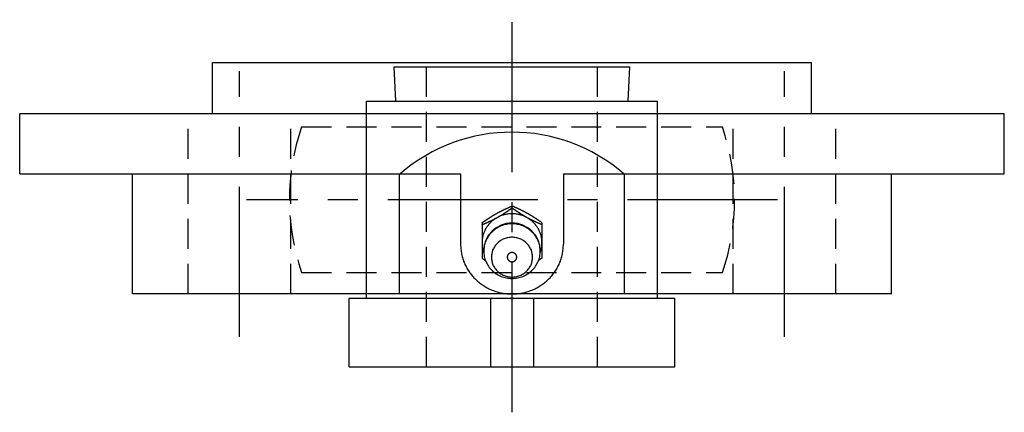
# Model space of a CAD drawing. Extents: x -62 to 128, y -62 to 128.
# Tile 6 of 7: x -58 to 58, y 82 to 128. Entities that reach past the tile are written whole.
import ezdxf

# ---------------------------------------------------------------- set-up
doc = ezdxf.new("R2010")
doc.units = 0
doc.header["$LTSCALE"] = 14
doc.linetypes.add('CENTER', pattern=[2, 1.25, -0.25, 0.25, -0.25])
doc.linetypes.add('HIDDEN', pattern=[0.375, 0.25, -0.125])
doc.layers.get('0').update_dxf_attribs({"linetype": 'CONTINUOUS'})
doc.layers.add('CENTER', color=1, linetype='CENTER')
doc.layers.add('HIDDEN', color=3, linetype='HIDDEN')

msp = doc.modelspace()

# ---------------------------------------------------------------- linework, layer by layer
for p, q in [((-35, 123.3), (35, 123.3)), ((-35, 117.3), (-35, 123.3)), ((35, 117.3), (35, 123.3)), ((-13.75, 122.8), (13.75, 122.8)), ((-13.58, 118.8), (-13.75, 122.8)), ((13.58, 118.8), (13.75, 122.8)), ((-17, 118.8), (17, 118.8)), ((-17, 95.8), (-17, 118.8)), ((17, 95.8), (17, 118.8)), ((57.5, 117.3), (-57.5, 117.3)), ((-57.5, 110.3), (-57.5, 117.3)), ((57.5, 110.3), (57.5, 117.3)), ((-57.5, 110.3), (-6, 110.3)), ((-44.31, 96.3), (-44.31, 110.3)), ((-13.14, 96.3), (-13.14, 110.3)), ((-6, 110.3), (-6, 102.1)), ((6, 110.3), (6, 102.1)), ((6, 110.3), (57.5, 110.3)), ((13.14, 96.3), (13.14, 110.3)), ((44.32, 96.3), (44.32, 110.3)), ((-3.5, 104.61), (-3.5, 100.47)), ((3.5, 104.61), (3.5, 100.47)), ((-3.5, 100.47), (-3.09, 100.19)), ((3.5, 100.47), (3.09, 100.19)), ((44.32, 96.3), (-44.31, 96.3)), ((-19, 87.8), (-19, 95.8)), ((-19, 95.8), (19, 95.8)), ((-2.5, 95.8), (-2.5, 87.8)), ((2.5, 95.8), (2.5, 87.8)), ((19, 87.8), (19, 95.8)), ((-19, 87.8), (19, 87.8))]:
    msp.add_line(p, q)
at = {"linetype": 'CONTINUOUS'}
msp.add_line((0, 106.33), (0, 106.56), dxfattribs=at)
for points in [[(-3.5, 104.61, 0), (-3.48, 104.63, 0), (-3.46, 104.64, 0), (-3.44, 104.66, 0), (-3.42, 104.67, 0), (-3.4, 104.68, 0), (-3.37, 104.7, 0), (-3.35, 104.71, 0), (-3.33, 104.73, 0), (-3.31, 104.74, 0), (-3.29, 104.75, 0), (-3.27, 104.77, 0), (-3.25, 104.78, 0), (-3.23, 104.8, 0), (-3.21, 104.81, 0), (-3.19, 104.83, 0), (-3.17, 104.84, 0), (-3.14, 104.85, 0), (-3.12, 104.87, 0), (-3.1, 104.88, 0), (-3.08, 104.9, 0), (-3.06, 104.91, 0), (-3.04, 104.92, 0), (-3.02, 104.94, 0), (-3, 104.95, 0), (-2.98, 104.97, 0), (-2.96, 104.98, 0), (-2.93, 105, 0), (-2.91, 105.01, 0), (-2.89, 105.02, 0), (-2.87, 105.04, 0), (-2.85, 105.05, 0), (-2.83, 105.07, 0), (-2.81, 105.08, 0), (-2.79, 105.09, 0), (-2.77, 105.11, 0), (-2.75, 105.12, 0), (-2.72, 105.14, 0), (-2.7, 105.15, 0), (-2.68, 105.16, 0), (-2.66, 105.18, 0), (-2.64, 105.19, 0), (-2.62, 105.2, 0), (-2.6, 105.22, 0), (-2.58, 105.23, 0), (-2.55, 105.25, 0), (-2.53, 105.26, 0), (-2.51, 105.27, 0), (-2.49, 105.29, 0), (-2.47, 105.3, 0), (-2.45, 105.31, 0), (-2.43, 105.33, 0), (-2.41, 105.34, 0), (-2.38, 105.35, 0), (-2.36, 105.37, 0), (-2.34, 105.38, 0), (-2.32, 105.39, 0), (-2.3, 105.41, 0), (-2.28, 105.42, 0), (-2.26, 105.43, 0), (-2.23, 105.45, 0), (-2.21, 105.46, 0), (-2.19, 105.47, 0), (-2.17, 105.48, 0), (-2.15, 105.5, 0), (-2.13, 105.51, 0), (-2.1, 105.52, 0), (-2.08, 105.54, 0), (-2.06, 105.55, 0), (-2.04, 105.56, 0), (-2.02, 105.58, 0), (-2, 105.59, 0), (-1.97, 105.6, 0), (-1.95, 105.61, 0), (-1.93, 105.63, 0), (-1.91, 105.64, 0), (-1.89, 105.65, 0), (-1.86, 105.66, 0), (-1.84, 105.68, 0), (-1.82, 105.69, 0), (-1.8, 105.7, 0), (-1.78, 105.71, 0), (-1.75, 105.72, 0), (-1.73, 105.74, 0), (-1.71, 105.75, 0), (-1.69, 105.76, 0), (-1.67, 105.77, 0), (-1.64, 105.78, 0), (-1.62, 105.8, 0), (-1.6, 105.81, 0), (-1.58, 105.82, 0), (-1.55, 105.83, 0), (-1.53, 105.84, 0), (-1.51, 105.86, 0), (-1.49, 105.87, 0), (-1.47, 105.88, 0), (-1.44, 105.89, 0), (-1.42, 105.9, 0), (-1.4, 105.91, 0), (-1.38, 105.92, 0), (-1.35, 105.94, 0), (-1.33, 105.95, 0), (-1.31, 105.96, 0), (-1.29, 105.97, 0), (-1.26, 105.98, 0), (-1.24, 105.99, 0), (-1.22, 106, 0), (-1.19, 106.02, 0), (-1.17, 106.03, 0), (-1.15, 106.04, 0), (-1.13, 106.05, 0), (-1.1, 106.06, 0), (-1.08, 106.07, 0), (-1.06, 106.08, 0), (-1.04, 106.09, 0), (-1.01, 106.1, 0), (-0.99, 106.11, 0), (-0.97, 106.12, 0), (-0.94, 106.14, 0), (-0.92, 106.15, 0), (-0.9, 106.16, 0), (-0.88, 106.17, 0), (-0.85, 106.18, 0), (-0.83, 106.19, 0), (-0.81, 106.2, 0), (-0.78, 106.21, 0), (-0.76, 106.22, 0), (-0.74, 106.23, 0), (-0.72, 106.24, 0), (-0.69, 106.25, 0), (-0.67, 106.26, 0), (-0.65, 106.27, 0), (-0.62, 106.28, 0), (-0.6, 106.3, 0), (-0.58, 106.31, 0), (-0.55, 106.32, 0), (-0.53, 106.33, 0), (-0.51, 106.34, 0), (-0.49, 106.35, 0), (-0.46, 106.36, 0), (-0.44, 106.37, 0), (-0.42, 106.38, 0), (-0.39, 106.39, 0), (-0.37, 106.4, 0), (-0.35, 106.41, 0), (-0.32, 106.42, 0), (-0.3, 106.43, 0), (-0.28, 106.44, 0), (-0.25, 106.45, 0), (-0.23, 106.46, 0), (-0.21, 106.47, 0), (-0.19, 106.48, 0), (-0.16, 106.49, 0), (-0.14, 106.5, 0), (-0.12, 106.51, 0), (-0.09, 106.52, 0), (-0.07, 106.53, 0), (-0.05, 106.54, 0), (-0.02, 106.55, 0), (0, 106.56, 0)], [(-3.5, 104.37, 0), (-3.48, 104.39, 0), (-3.45, 104.39, 0), (-3.43, 104.41, 0), (-3.41, 104.42, 0), (-3.38, 104.43, 0), (-3.36, 104.44, 0), (-3.34, 104.45, 0), (-3.31, 104.46, 0), (-3.29, 104.47, 0), (-3.27, 104.48, 0), (-3.25, 104.49, 0), (-3.22, 104.5, 0), (-3.2, 104.51, 0), (-3.18, 104.52, 0), (-3.15, 104.53, 0), (-3.13, 104.54, 0), (-3.11, 104.55, 0), (-3.08, 104.56, 0), (-3.06, 104.57, 0), (-3.04, 104.58, 0), (-3.01, 104.59, 0), (-2.99, 104.6, 0), (-2.97, 104.61, 0), (-2.95, 104.62, 0), (-2.92, 104.63, 0), (-2.9, 104.64, 0), (-2.88, 104.65, 0), (-2.85, 104.66, 0), (-2.83, 104.67, 0), (-2.81, 104.69, 0), (-2.78, 104.69, 0), (-2.76, 104.71, 0), (-2.74, 104.72, 0), (-2.72, 104.73, 0), (-2.69, 104.74, 0), (-2.67, 104.75, 0), (-2.65, 104.76, 0), (-2.62, 104.77, 0), (-2.6, 104.78, 0), (-2.58, 104.79, 0), (-2.56, 104.8, 0), (-2.53, 104.81, 0), (-2.51, 104.82, 0), (-2.49, 104.83, 0), (-2.46, 104.84, 0), (-2.44, 104.86, 0), (-2.42, 104.87, 0), (-2.4, 104.88, 0), (-2.37, 104.89, 0), (-2.35, 104.9, 0), (-2.33, 104.91, 0), (-2.3, 104.92, 0), (-2.28, 104.93, 0), (-2.26, 104.94, 0), (-2.24, 104.96, 0), (-2.21, 104.97, 0), (-2.19, 104.98, 0), (-2.17, 104.99, 0), (-2.15, 105, 0), (-2.12, 105.01, 0), (-2.1, 105.02, 0), (-2.08, 105.03, 0), (-2.06, 105.05, 0), (-2.03, 105.06, 0), (-2.01, 105.07, 0), (-1.99, 105.08, 0), (-1.97, 105.09, 0), (-1.95, 105.11, 0), (-1.92, 105.12, 0), (-1.9, 105.13, 0), (-1.88, 105.14, 0), (-1.86, 105.15, 0), (-1.83, 105.16, 0), (-1.81, 105.18, 0), (-1.79, 105.19, 0), (-1.77, 105.2, 0), (-1.75, 105.21, 0), (-1.72, 105.22, 0), (-1.7, 105.24, 0), (-1.68, 105.25, 0), (-1.66, 105.26, 0), (-1.64, 105.27, 0), (-1.61, 105.29, 0), (-1.59, 105.3, 0), (-1.57, 105.31, 0), (-1.55, 105.32, 0), (-1.53, 105.34, 0), (-1.5, 105.35, 0), (-1.48, 105.36, 0), (-1.46, 105.37, 0), (-1.44, 105.39, 0), (-1.42, 105.4, 0), (-1.4, 105.41, 0), (-1.37, 105.43, 0), (-1.35, 105.44, 0), (-1.33, 105.45, 0), (-1.31, 105.47, 0), (-1.29, 105.48, 0), (-1.27, 105.49, 0), (-1.24, 105.5, 0), (-1.22, 105.52, 0), (-1.2, 105.53, 0), (-1.18, 105.54, 0), (-1.16, 105.56, 0), (-1.14, 105.57, 0), (-1.12, 105.58, 0), (-1.09, 105.6, 0), (-1.07, 105.61, 0), (-1.05, 105.62, 0), (-1.03, 105.64, 0), (-1.01, 105.65, 0), (-0.99, 105.67, 0), (-0.97, 105.68, 0), (-0.95, 105.69, 0), (-0.92, 105.71, 0), (-0.9, 105.72, 0), (-0.88, 105.73, 0), (-0.86, 105.75, 0), (-0.84, 105.76, 0), (-0.82, 105.78, 0), (-0.8, 105.79, 0), (-0.78, 105.8, 0), (-0.75, 105.82, 0), (-0.73, 105.83, 0), (-0.71, 105.84, 0), (-0.69, 105.86, 0), (-0.67, 105.87, 0), (-0.65, 105.89, 0), (-0.63, 105.9, 0), (-0.61, 105.91, 0), (-0.59, 105.93, 0), (-0.56, 105.94, 0), (-0.54, 105.96, 0), (-0.52, 105.97, 0), (-0.5, 105.98, 0), (-0.48, 106, 0), (-0.46, 106.01, 0), (-0.44, 106.03, 0), (-0.42, 106.04, 0), (-0.4, 106.06, 0), (-0.38, 106.07, 0), (-0.36, 106.08, 0), (-0.33, 106.1, 0), (-0.31, 106.11, 0), (-0.29, 106.13, 0), (-0.27, 106.14, 0), (-0.25, 106.16, 0), (-0.23, 106.17, 0), (-0.21, 106.18, 0), (-0.19, 106.2, 0), (-0.17, 106.21, 0), (-0.15, 106.23, 0), (-0.13, 106.24, 0), (-0.1, 106.25, 0), (-0.08, 106.27, 0), (-0.06, 106.28, 0), (-0.04, 106.3, 0), (-0.02, 106.31, 0), (0, 106.33, 0)], [(3.5, 104.61, 0), (3.48, 104.63, 0), (3.46, 104.64, 0), (3.44, 104.66, 0), (3.42, 104.67, 0), (3.4, 104.68, 0), (3.37, 104.7, 0), (3.35, 104.71, 0), (3.33, 104.73, 0), (3.31, 104.74, 0), (3.29, 104.75, 0), (3.27, 104.77, 0), (3.25, 104.78, 0), (3.23, 104.8, 0), (3.21, 104.81, 0), (3.19, 104.83, 0), (3.17, 104.84, 0), (3.14, 104.85, 0), (3.12, 104.87, 0), (3.1, 104.88, 0), (3.08, 104.9, 0), (3.06, 104.91, 0), (3.04, 104.92, 0), (3.02, 104.94, 0), (3, 104.95, 0), (2.98, 104.97, 0), (2.96, 104.98, 0), (2.93, 105, 0), (2.91, 105.01, 0), (2.89, 105.02, 0), (2.87, 105.04, 0), (2.85, 105.05, 0), (2.83, 105.07, 0), (2.81, 105.08, 0), (2.79, 105.09, 0), (2.77, 105.11, 0), (2.75, 105.12, 0), (2.72, 105.14, 0), (2.7, 105.15, 0), (2.68, 105.16, 0), (2.66, 105.18, 0), (2.64, 105.19, 0), (2.62, 105.2, 0), (2.6, 105.22, 0), (2.58, 105.23, 0), (2.55, 105.25, 0), (2.53, 105.26, 0), (2.51, 105.27, 0), (2.49, 105.29, 0), (2.47, 105.3, 0), (2.45, 105.31, 0), (2.43, 105.33, 0), (2.41, 105.34, 0), (2.38, 105.35, 0), (2.36, 105.37, 0), (2.34, 105.38, 0), (2.32, 105.39, 0), (2.3, 105.41, 0), (2.28, 105.42, 0), (2.26, 105.43, 0), (2.23, 105.45, 0), (2.21, 105.46, 0), (2.19, 105.47, 0), (2.17, 105.48, 0), (2.15, 105.5, 0), (2.13, 105.51, 0), (2.1, 105.52, 0), (2.08, 105.54, 0), (2.06, 105.55, 0), (2.04, 105.56, 0), (2.02, 105.58, 0), (2, 105.59, 0), (1.97, 105.6, 0), (1.95, 105.61, 0), (1.93, 105.63, 0), (1.91, 105.64, 0), (1.89, 105.65, 0), (1.86, 105.66, 0), (1.84, 105.68, 0), (1.82, 105.69, 0), (1.8, 105.7, 0), (1.78, 105.71, 0), (1.75, 105.72, 0), (1.73, 105.74, 0), (1.71, 105.75, 0), (1.69, 105.76, 0), (1.67, 105.77, 0), (1.64, 105.78, 0), (1.62, 105.8, 0), (1.6, 105.81, 0), (1.58, 105.82, 0), (1.55, 105.83, 0), (1.53, 105.84, 0), (1.51, 105.86, 0), (1.49, 105.87, 0), (1.47, 105.88, 0), (1.44, 105.89, 0), (1.42, 105.9, 0), (1.4, 105.91, 0), (1.38, 105.92, 0), (1.35, 105.94, 0), (1.33, 105.95, 0), (1.31, 105.96, 0), (1.29, 105.97, 0), (1.26, 105.98, 0), (1.24, 105.99, 0), (1.22, 106, 0), (1.19, 106.02, 0), (1.17, 106.03, 0), (1.15, 106.04, 0), (1.13, 106.05, 0), (1.1, 106.06, 0), (1.08, 106.07, 0), (1.06, 106.08, 0), (1.04, 106.09, 0), (1.01, 106.1, 0), (0.99, 106.11, 0), (0.97, 106.12, 0), (0.94, 106.14, 0), (0.92, 106.15, 0), (0.9, 106.16, 0), (0.88, 106.17, 0), (0.85, 106.18, 0), (0.83, 106.19, 0), (0.81, 106.2, 0), (0.78, 106.21, 0), (0.76, 106.22, 0), (0.74, 106.23, 0), (0.72, 106.24, 0), (0.69, 106.25, 0), (0.67, 106.26, 0), (0.65, 106.27, 0), (0.62, 106.28, 0), (0.6, 106.3, 0), (0.58, 106.31, 0), (0.55, 106.32, 0), (0.53, 106.33, 0), (0.51, 106.34, 0), (0.49, 106.35, 0), (0.46, 106.36, 0), (0.44, 106.37, 0), (0.42, 106.38, 0), (0.39, 106.39, 0), (0.37, 106.4, 0), (0.35, 106.41, 0), (0.32, 106.42, 0), (0.3, 106.43, 0), (0.28, 106.44, 0), (0.25, 106.45, 0), (0.23, 106.46, 0), (0.21, 106.47, 0), (0.19, 106.48, 0), (0.16, 106.49, 0), (0.14, 106.5, 0), (0.12, 106.51, 0), (0.09, 106.52, 0), (0.07, 106.53, 0), (0.05, 106.54, 0), (0.02, 106.55, 0), (0, 106.56, 0)], [(3.5, 104.37, 0), (3.48, 104.39, 0), (3.45, 104.39, 0), (3.43, 104.41, 0), (3.41, 104.42, 0), (3.38, 104.43, 0), (3.36, 104.44, 0), (3.34, 104.45, 0), (3.31, 104.46, 0), (3.29, 104.47, 0), (3.27, 104.48, 0), (3.25, 104.49, 0), (3.22, 104.5, 0), (3.2, 104.51, 0), (3.18, 104.52, 0), (3.15, 104.53, 0), (3.13, 104.54, 0), (3.11, 104.55, 0), (3.08, 104.56, 0), (3.06, 104.57, 0), (3.04, 104.58, 0), (3.01, 104.59, 0), (2.99, 104.6, 0), (2.97, 104.61, 0), (2.95, 104.62, 0), (2.92, 104.63, 0), (2.9, 104.64, 0), (2.88, 104.65, 0), (2.85, 104.66, 0), (2.83, 104.67, 0), (2.81, 104.69, 0), (2.78, 104.69, 0), (2.76, 104.71, 0), (2.74, 104.72, 0), (2.72, 104.73, 0), (2.69, 104.74, 0), (2.67, 104.75, 0), (2.65, 104.76, 0), (2.62, 104.77, 0), (2.6, 104.78, 0), (2.58, 104.79, 0), (2.56, 104.8, 0), (2.53, 104.81, 0), (2.51, 104.82, 0), (2.49, 104.83, 0), (2.46, 104.84, 0), (2.44, 104.86, 0), (2.42, 104.87, 0), (2.4, 104.88, 0), (2.37, 104.89, 0), (2.35, 104.9, 0), (2.33, 104.91, 0), (2.3, 104.92, 0), (2.28, 104.93, 0), (2.26, 104.94, 0), (2.24, 104.96, 0), (2.21, 104.97, 0), (2.19, 104.98, 0), (2.17, 104.99, 0), (2.15, 105, 0), (2.12, 105.01, 0), (2.1, 105.02, 0), (2.08, 105.03, 0), (2.06, 105.05, 0), (2.03, 105.06, 0), (2.01, 105.07, 0), (1.99, 105.08, 0), (1.97, 105.09, 0), (1.95, 105.11, 0), (1.92, 105.12, 0), (1.9, 105.13, 0), (1.88, 105.14, 0), (1.86, 105.15, 0), (1.83, 105.16, 0), (1.81, 105.18, 0), (1.79, 105.19, 0), (1.77, 105.2, 0), (1.75, 105.21, 0), (1.72, 105.22, 0), (1.7, 105.24, 0), (1.68, 105.25, 0), (1.66, 105.26, 0), (1.64, 105.27, 0), (1.61, 105.29, 0), (1.59, 105.3, 0), (1.57, 105.31, 0), (1.55, 105.32, 0), (1.53, 105.34, 0), (1.5, 105.35, 0), (1.48, 105.36, 0), (1.46, 105.37, 0), (1.44, 105.39, 0), (1.42, 105.4, 0), (1.4, 105.41, 0), (1.37, 105.43, 0), (1.35, 105.44, 0), (1.33, 105.45, 0), (1.31, 105.47, 0), (1.29, 105.48, 0), (1.27, 105.49, 0), (1.24, 105.5, 0), (1.22, 105.52, 0), (1.2, 105.53, 0), (1.18, 105.54, 0), (1.16, 105.56, 0), (1.14, 105.57, 0), (1.12, 105.58, 0), (1.09, 105.6, 0), (1.07, 105.61, 0), (1.05, 105.62, 0), (1.03, 105.64, 0), (1.01, 105.65, 0), (0.99, 105.67, 0), (0.97, 105.68, 0), (0.95, 105.69, 0), (0.92, 105.71, 0), (0.9, 105.72, 0), (0.88, 105.73, 0), (0.86, 105.75, 0), (0.84, 105.76, 0), (0.82, 105.78, 0), (0.8, 105.79, 0), (0.78, 105.8, 0), (0.75, 105.82, 0), (0.73, 105.83, 0), (0.71, 105.84, 0), (0.69, 105.86, 0), (0.67, 105.87, 0), (0.65, 105.89, 0), (0.63, 105.9, 0), (0.61, 105.91, 0), (0.59, 105.93, 0), (0.56, 105.94, 0), (0.54, 105.96, 0), (0.52, 105.97, 0), (0.5, 105.98, 0), (0.48, 106, 0), (0.46, 106.01, 0), (0.44, 106.03, 0), (0.42, 106.04, 0), (0.4, 106.06, 0), (0.38, 106.07, 0), (0.36, 106.08, 0), (0.33, 106.1, 0), (0.31, 106.11, 0), (0.29, 106.13, 0), (0.27, 106.14, 0), (0.25, 106.16, 0), (0.23, 106.17, 0), (0.21, 106.18, 0), (0.19, 106.2, 0), (0.17, 106.21, 0), (0.15, 106.23, 0), (0.13, 106.24, 0), (0.1, 106.25, 0), (0.08, 106.27, 0), (0.06, 106.28, 0), (0.04, 106.3, 0), (0.02, 106.31, 0), (0, 106.33, 0)], [(-6, 102.1, 0), (-6, 101.95, 0), (-5.99, 101.81, 0), (-5.98, 101.67, 0), (-5.97, 101.53, 0), (-5.95, 101.39, 0), (-5.94, 101.25, 0), (-5.91, 101.11, 0), (-5.88, 100.97, 0), (-5.85, 100.83, 0), (-5.82, 100.69, 0), (-5.78, 100.55, 0), (-5.74, 100.41, 0), (-5.7, 100.28, 0), (-5.65, 100.14, 0), (-5.6, 100.01, 0), (-5.54, 99.88, 0), (-5.49, 99.75, 0), (-5.42, 99.62, 0), (-5.36, 99.49, 0), (-5.29, 99.36, 0), (-5.22, 99.24, 0), (-5.15, 99.12, 0), (-5.07, 98.99, 0), (-4.99, 98.88, 0), (-4.91, 98.76, 0), (-4.82, 98.64, 0), (-4.73, 98.53, 0), (-4.64, 98.42, 0), (-4.54, 98.31, 0), (-4.45, 98.2, 0), (-4.35, 98.1, 0), (-4.24, 98, 0), (-4.14, 97.9, 0), (-4.03, 97.8, 0), (-3.92, 97.71, 0), (-3.81, 97.62, 0), (-3.69, 97.53, 0), (-3.57, 97.44, 0), (-3.45, 97.36, 0), (-3.33, 97.28, 0), (-3.21, 97.2, 0), (-3.08, 97.12, 0), (-2.96, 97.05, 0), (-2.83, 96.98, 0), (-2.7, 96.92, 0), (-2.57, 96.86, 0), (-2.43, 96.8, 0), (-2.3, 96.74, 0), (-2.16, 96.69, 0), (-2.02, 96.64, 0), (-1.88, 96.59, 0), (-1.74, 96.55, 0), (-1.6, 96.51, 0), (-1.46, 96.47, 0), (-1.31, 96.44, 0), (-1.17, 96.41, 0), (-1.03, 96.39, 0), (-0.88, 96.36, 0), (-0.73, 96.34, 0), (-0.59, 96.33, 0), (-0.44, 96.32, 0), (-0.29, 96.31, 0), (-0.15, 96.3, 0), (0, 96.3, 0), (0.15, 96.3, 0), (0.29, 96.31, 0), (0.44, 96.32, 0), (0.59, 96.33, 0), (0.73, 96.34, 0), (0.88, 96.36, 0), (1.03, 96.39, 0), (1.17, 96.41, 0), (1.31, 96.44, 0), (1.46, 96.47, 0), (1.6, 96.51, 0), (1.74, 96.55, 0), (1.88, 96.59, 0), (2.02, 96.64, 0), (2.16, 96.69, 0), (2.3, 96.74, 0), (2.43, 96.8, 0), (2.57, 96.86, 0), (2.7, 96.92, 0), (2.83, 96.98, 0), (2.96, 97.05, 0), (3.08, 97.12, 0), (3.21, 97.2, 0), (3.33, 97.28, 0), (3.45, 97.36, 0), (3.57, 97.44, 0), (3.69, 97.53, 0), (3.81, 97.62, 0), (3.92, 97.71, 0), (4.03, 97.8, 0), (4.14, 97.9, 0), (4.24, 98, 0), (4.35, 98.1, 0), (4.45, 98.2, 0), (4.54, 98.31, 0), (4.64, 98.42, 0), (4.73, 98.53, 0), (4.82, 98.64, 0), (4.91, 98.76, 0), (4.99, 98.88, 0), (5.07, 98.99, 0), (5.15, 99.12, 0), (5.22, 99.24, 0), (5.29, 99.36, 0), (5.36, 99.49, 0), (5.42, 99.62, 0), (5.49, 99.75, 0), (5.54, 99.88, 0), (5.6, 100.01, 0), (5.65, 100.14, 0), (5.7, 100.28, 0), (5.74, 100.41, 0), (5.78, 100.55, 0), (5.82, 100.69, 0), (5.85, 100.83, 0), (5.88, 100.97, 0), (5.91, 101.11, 0), (5.94, 101.25, 0), (5.95, 101.39, 0), (5.97, 101.53, 0), (5.98, 101.67, 0), (5.99, 101.81, 0), (6, 101.95, 0), (6, 102.1, 0)]]:
    msp.add_polyline3d(points)
for points in [[(3.3, 101.15, 0), (3.33, 101.24, 0), (3.36, 101.34, 0), (3.39, 101.44, 0), (3.41, 101.53, 0), (3.43, 101.63, 0), (3.45, 101.73, 0), (3.47, 101.83, 0), (3.48, 101.93, 0), (3.49, 102.03, 0), (3.5, 102.13, 0), (3.5, 102.23, 0), (3.5, 102.34, 0), (3.5, 102.44, 0), (3.49, 102.54, 0), (3.48, 102.64, 0), (3.47, 102.74, 0), (3.45, 102.84, 0), (3.43, 102.94, 0), (3.41, 103.04, 0), (3.39, 103.14, 0), (3.36, 103.23, 0), (3.33, 103.33, 0), (3.29, 103.42, 0), (3.26, 103.52, 0), (3.22, 103.61, 0), (3.17, 103.71, 0), (3.13, 103.8, 0), (3.08, 103.89, 0), (3.03, 103.97, 0), (2.98, 104.06, 0), (2.92, 104.15, 0), (2.86, 104.23, 0), (2.8, 104.31, 0), (2.74, 104.39, 0), (2.67, 104.47, 0), (2.6, 104.55, 0), (2.53, 104.62, 0), (2.46, 104.69, 0), (2.38, 104.76, 0), (2.3, 104.83, 0), (2.22, 104.89, 0), (2.14, 104.96, 0), (2.06, 105.02, 0), (1.97, 105.08, 0), (1.88, 105.13, 0), (1.79, 105.19, 0), (1.7, 105.24, 0), (1.61, 105.28, 0), (1.52, 105.33, 0), (1.42, 105.37, 0), (1.33, 105.41, 0), (1.23, 105.45, 0), (1.13, 105.48, 0), (1.03, 105.51, 0), (0.93, 105.54, 0), (0.83, 105.57, 0), (0.73, 105.59, 0), (0.62, 105.61, 0), (0.52, 105.62, 0), (0.42, 105.64, 0), (0.31, 105.65, 0), (0.21, 105.66, 0), (0.1, 105.66, 0), (0, 105.66, 0), (-0.1, 105.66, 0), (-0.21, 105.66, 0), (-0.31, 105.65, 0), (-0.42, 105.64, 0), (-0.52, 105.62, 0), (-0.62, 105.61, 0), (-0.73, 105.59, 0), (-0.83, 105.57, 0), (-0.93, 105.54, 0), (-1.03, 105.51, 0), (-1.13, 105.48, 0), (-1.23, 105.45, 0), (-1.33, 105.41, 0), (-1.42, 105.37, 0), (-1.52, 105.33, 0), (-1.61, 105.28, 0), (-1.7, 105.24, 0), (-1.79, 105.19, 0), (-1.88, 105.13, 0), (-1.97, 105.08, 0), (-2.06, 105.02, 0), (-2.14, 104.96, 0), (-2.22, 104.89, 0), (-2.3, 104.83, 0), (-2.38, 104.76, 0), (-2.46, 104.69, 0), (-2.53, 104.62, 0), (-2.6, 104.55, 0), (-2.67, 104.47, 0), (-2.74, 104.39, 0), (-2.8, 104.31, 0), (-2.86, 104.23, 0), (-2.92, 104.15, 0), (-2.98, 104.06, 0), (-3.03, 103.97, 0), (-3.08, 103.89, 0), (-3.13, 103.8, 0), (-3.17, 103.71, 0), (-3.22, 103.61, 0), (-3.26, 103.52, 0), (-3.29, 103.42, 0), (-3.33, 103.33, 0), (-3.36, 103.23, 0), (-3.39, 103.14, 0), (-3.41, 103.04, 0), (-3.43, 102.94, 0), (-3.45, 102.84, 0), (-3.47, 102.74, 0), (-3.48, 102.64, 0), (-3.49, 102.54, 0), (-3.5, 102.44, 0), (-3.5, 102.34, 0), (-3.5, 102.23, 0), (-3.5, 102.13, 0), (-3.49, 102.03, 0), (-3.48, 101.93, 0), (-3.47, 101.83, 0), (-3.45, 101.73, 0), (-3.43, 101.63, 0), (-3.41, 101.53, 0), (-3.39, 101.44, 0), (-3.36, 101.34, 0), (-3.33, 101.24, 0), (-3.3, 101.15, 0)], [(3.3, 101.3, 0), (3.3, 101.45, 0), (3.28, 101.61, 0), (3.26, 101.77, 0), (3.24, 101.92, 0), (3.2, 102.07, 0), (3.16, 102.22, 0), (3.11, 102.37, 0), (3.05, 102.52, 0), (2.98, 102.66, 0), (2.91, 102.8, 0), (2.83, 102.94, 0), (2.74, 103.07, 0), (2.65, 103.2, 0), (2.55, 103.32, 0), (2.45, 103.44, 0), (2.33, 103.55, 0), (2.22, 103.66, 0), (2.09, 103.76, 0), (1.97, 103.86, 0), (1.83, 103.95, 0), (1.7, 104.03, 0), (1.56, 104.11, 0), (1.41, 104.18, 0), (1.26, 104.24, 0), (1.11, 104.3, 0), (0.96, 104.35, 0), (0.8, 104.39, 0), (0.64, 104.42, 0), (0.48, 104.45, 0), (0.32, 104.47, 0), (0.16, 104.48, 0), (0, 104.49, 0), (-0.16, 104.48, 0), (-0.32, 104.47, 0), (-0.48, 104.45, 0), (-0.64, 104.42, 0), (-0.8, 104.39, 0), (-0.96, 104.35, 0), (-1.11, 104.3, 0), (-1.26, 104.24, 0), (-1.41, 104.18, 0), (-1.56, 104.11, 0), (-1.7, 104.03, 0), (-1.83, 103.95, 0), (-1.97, 103.86, 0), (-2.09, 103.76, 0), (-2.22, 103.66, 0), (-2.33, 103.55, 0), (-2.45, 103.44, 0), (-2.55, 103.32, 0), (-2.65, 103.2, 0), (-2.74, 103.07, 0), (-2.83, 102.94, 0), (-2.91, 102.8, 0), (-2.98, 102.66, 0), (-3.05, 102.52, 0), (-3.11, 102.37, 0), (-3.16, 102.22, 0), (-3.2, 102.07, 0), (-3.24, 101.92, 0), (-3.26, 101.77, 0), (-3.28, 101.61, 0), (-3.3, 101.45, 0), (-3.3, 101.3, 0), (-3.3, 101.14, 0), (-3.28, 100.99, 0), (-3.26, 100.83, 0), (-3.24, 100.68, 0), (-3.2, 100.52, 0), (-3.16, 100.37, 0), (-3.11, 100.22, 0), (-3.05, 100.08, 0), (-2.98, 99.94, 0), (-2.91, 99.8, 0), (-2.83, 99.66, 0), (-2.74, 99.53, 0), (-2.65, 99.4, 0), (-2.55, 99.28, 0), (-2.45, 99.16, 0), (-2.33, 99.04, 0), (-2.22, 98.94, 0), (-2.09, 98.83, 0), (-1.97, 98.74, 0), (-1.83, 98.65, 0), (-1.7, 98.56, 0), (-1.56, 98.49, 0), (-1.41, 98.42, 0), (-1.26, 98.35, 0), (-1.11, 98.3, 0), (-0.96, 98.25, 0), (-0.8, 98.21, 0), (-0.64, 98.17, 0), (-0.48, 98.15, 0), (-0.32, 98.13, 0), (-0.16, 98.12, 0), (0, 98.11, 0), (0.16, 98.12, 0), (0.32, 98.13, 0), (0.48, 98.15, 0), (0.64, 98.17, 0), (0.8, 98.21, 0), (0.96, 98.25, 0), (1.11, 98.3, 0), (1.26, 98.35, 0), (1.41, 98.42, 0), (1.56, 98.49, 0), (1.7, 98.56, 0), (1.83, 98.65, 0), (1.97, 98.74, 0), (2.09, 98.83, 0), (2.22, 98.94, 0), (2.33, 99.04, 0), (2.45, 99.16, 0), (2.55, 99.28, 0), (2.65, 99.4, 0), (2.74, 99.53, 0), (2.83, 99.66, 0), (2.91, 99.8, 0), (2.98, 99.94, 0), (3.05, 100.08, 0), (3.11, 100.22, 0), (3.16, 100.37, 0), (3.2, 100.52, 0), (3.24, 100.68, 0), (3.26, 100.83, 0), (3.28, 100.99, 0), (3.3, 101.14, 0), (3.3, 101.3, 0)], [(2.4, 100.6, 0), (2.4, 100.71, 0), (2.39, 100.83, 0), (2.37, 100.94, 0), (2.35, 101.05, 0), (2.33, 101.16, 0), (2.3, 101.27, 0), (2.26, 101.38, 0), (2.22, 101.49, 0), (2.17, 101.59, 0), (2.12, 101.69, 0), (2.06, 101.79, 0), (2, 101.89, 0), (1.93, 101.98, 0), (1.86, 102.07, 0), (1.78, 102.16, 0), (1.7, 102.24, 0), (1.61, 102.32, 0), (1.52, 102.39, 0), (1.43, 102.46, 0), (1.33, 102.53, 0), (1.23, 102.59, 0), (1.13, 102.64, 0), (1.03, 102.7, 0), (0.92, 102.74, 0), (0.81, 102.78, 0), (0.7, 102.82, 0), (0.58, 102.85, 0), (0.47, 102.87, 0), (0.35, 102.89, 0), (0.24, 102.91, 0), (0.12, 102.92, 0), (0, 102.92, 0), (-0.12, 102.92, 0), (-0.24, 102.91, 0), (-0.35, 102.89, 0), (-0.47, 102.87, 0), (-0.58, 102.85, 0), (-0.7, 102.82, 0), (-0.81, 102.78, 0), (-0.92, 102.74, 0), (-1.03, 102.7, 0), (-1.13, 102.64, 0), (-1.23, 102.59, 0), (-1.33, 102.53, 0), (-1.43, 102.46, 0), (-1.52, 102.39, 0), (-1.61, 102.32, 0), (-1.7, 102.24, 0), (-1.78, 102.16, 0), (-1.86, 102.07, 0), (-1.93, 101.98, 0), (-2, 101.89, 0), (-2.06, 101.79, 0), (-2.12, 101.69, 0), (-2.17, 101.59, 0), (-2.22, 101.49, 0), (-2.26, 101.38, 0), (-2.3, 101.27, 0), (-2.33, 101.16, 0), (-2.35, 101.05, 0), (-2.37, 100.94, 0), (-2.39, 100.83, 0), (-2.4, 100.71, 0), (-2.4, 100.6, 0), (-2.4, 100.49, 0), (-2.39, 100.37, 0), (-2.37, 100.26, 0), (-2.35, 100.15, 0), (-2.33, 100.04, 0), (-2.3, 99.93, 0), (-2.26, 99.82, 0), (-2.22, 99.71, 0), (-2.17, 99.61, 0), (-2.12, 99.51, 0), (-2.06, 99.41, 0), (-2, 99.31, 0), (-1.93, 99.22, 0), (-1.86, 99.13, 0), (-1.78, 99.04, 0), (-1.7, 98.96, 0), (-1.61, 98.88, 0), (-1.52, 98.81, 0), (-1.43, 98.74, 0), (-1.33, 98.67, 0), (-1.23, 98.61, 0), (-1.13, 98.56, 0), (-1.03, 98.5, 0), (-0.92, 98.46, 0), (-0.81, 98.42, 0), (-0.7, 98.38, 0), (-0.58, 98.35, 0), (-0.47, 98.33, 0), (-0.35, 98.31, 0), (-0.24, 98.29, 0), (-0.12, 98.28, 0), (0, 98.28, 0), (0.12, 98.28, 0), (0.24, 98.29, 0), (0.35, 98.31, 0), (0.47, 98.33, 0), (0.58, 98.35, 0), (0.7, 98.38, 0), (0.81, 98.42, 0), (0.92, 98.46, 0), (1.03, 98.5, 0), (1.13, 98.56, 0), (1.23, 98.61, 0), (1.33, 98.67, 0), (1.43, 98.74, 0), (1.52, 98.81, 0), (1.61, 98.88, 0), (1.7, 98.96, 0), (1.78, 99.04, 0), (1.86, 99.13, 0), (1.93, 99.22, 0), (2, 99.31, 0), (2.06, 99.41, 0), (2.12, 99.51, 0), (2.17, 99.61, 0), (2.22, 99.71, 0), (2.26, 99.82, 0), (2.3, 99.93, 0), (2.33, 100.04, 0), (2.35, 100.15, 0), (2.37, 100.26, 0), (2.39, 100.37, 0), (2.4, 100.49, 0), (2.4, 100.6, 0)], [(-3.5, 102.28, 0), (-3.5, 102.27, 0), (-3.5, 102.26, 0), (-3.5, 102.25, 0), (-3.5, 102.25, 0), (-3.5, 102.24, 0), (-3.5, 102.23, 0), (-3.5, 102.22, 0), (-3.5, 102.21, 0), (-3.5, 102.2, 0), (-3.5, 102.19, 0), (-3.5, 102.18, 0), (-3.5, 102.17, 0), (-3.5, 102.17, 0), (-3.5, 102.16, 0), (-3.5, 102.15, 0), (-3.5, 102.14, 0), (-3.5, 102.13, 0), (-3.5, 102.12, 0), (-3.5, 102.11, 0), (-3.49, 102.1, 0), (-3.49, 102.09, 0), (-3.49, 102.08, 0), (-3.49, 102.07, 0), (-3.49, 102.06, 0), (-3.49, 102.06, 0), (-3.49, 102.05, 0), (-3.49, 102.04, 0), (-3.49, 102.03, 0), (-3.49, 102.02, 0), (-3.49, 102.01, 0), (-3.49, 102, 0), (-3.49, 101.99, 0), (-3.49, 101.98, 0), (-3.49, 101.97, 0), (-3.48, 101.97, 0), (-3.48, 101.96, 0), (-3.48, 101.95, 0), (-3.48, 101.94, 0), (-3.48, 101.93, 0), (-3.48, 101.92, 0), (-3.48, 101.91, 0), (-3.48, 101.9, 0), (-3.48, 101.89, 0), (-3.48, 101.89, 0), (-3.47, 101.88, 0), (-3.47, 101.87, 0), (-3.47, 101.86, 0), (-3.47, 101.85, 0), (-3.47, 101.84, 0), (-3.47, 101.83, 0), (-3.47, 101.82, 0), (-3.47, 101.81, 0), (-3.46, 101.8, 0), (-3.46, 101.8, 0), (-3.46, 101.79, 0), (-3.46, 101.78, 0), (-3.46, 101.77, 0), (-3.46, 101.76, 0), (-3.46, 101.75, 0), (-3.45, 101.74, 0), (-3.45, 101.73, 0), (-3.45, 101.72, 0), (-3.45, 101.71, 0), (-3.45, 101.7, 0), (-3.45, 101.7, 0), (-3.45, 101.69, 0), (-3.44, 101.68, 0), (-3.44, 101.67, 0), (-3.44, 101.66, 0), (-3.44, 101.65, 0), (-3.44, 101.64, 0), (-3.44, 101.63, 0), (-3.43, 101.62, 0), (-3.43, 101.62, 0), (-3.43, 101.61, 0), (-3.43, 101.6, 0), (-3.43, 101.59, 0), (-3.42, 101.58, 0), (-3.42, 101.57, 0), (-3.42, 101.56, 0), (-3.42, 101.55, 0), (-3.42, 101.55, 0), (-3.41, 101.54, 0), (-3.41, 101.53, 0), (-3.41, 101.52, 0), (-3.41, 101.51, 0), (-3.41, 101.5, 0), (-3.4, 101.49, 0), (-3.4, 101.48, 0), (-3.4, 101.47, 0), (-3.4, 101.47, 0), (-3.39, 101.46, 0), (-3.39, 101.45, 0), (-3.39, 101.44, 0), (-3.39, 101.43, 0), (-3.38, 101.42, 0), (-3.38, 101.41, 0), (-3.38, 101.41, 0), (-3.38, 101.4, 0), (-3.38, 101.39, 0), (-3.37, 101.38, 0), (-3.37, 101.37, 0), (-3.37, 101.36, 0), (-3.37, 101.35, 0), (-3.36, 101.34, 0), (-3.36, 101.33, 0), (-3.36, 101.33, 0), (-3.35, 101.32, 0), (-3.35, 101.31, 0), (-3.35, 101.3, 0), (-3.35, 101.29, 0), (-3.34, 101.28, 0), (-3.34, 101.27, 0), (-3.34, 101.27, 0), (-3.34, 101.26, 0), (-3.33, 101.25, 0), (-3.33, 101.24, 0), (-3.33, 101.23, 0), (-3.32, 101.22, 0), (-3.32, 101.21, 0), (-3.32, 101.2, 0), (-3.31, 101.2, 0), (-3.31, 101.19, 0), (-3.31, 101.18, 0), (-3.31, 101.17, 0), (-3.3, 101.16, 0), (-3.3, 101.15, 0), (-3.3, 101.15, 0)], [(0.55, 100.6, 0), (0.55, 100.63, 0), (0.55, 100.65, 0), (0.55, 100.68, 0), (0.54, 100.7, 0), (0.54, 100.73, 0), (0.53, 100.76, 0), (0.52, 100.78, 0), (0.51, 100.81, 0), (0.5, 100.83, 0), (0.49, 100.85, 0), (0.48, 100.88, 0), (0.46, 100.9, 0), (0.45, 100.92, 0), (0.43, 100.94, 0), (0.41, 100.96, 0), (0.39, 100.98, 0), (0.37, 101, 0), (0.35, 101.01, 0), (0.33, 101.03, 0), (0.31, 101.05, 0), (0.29, 101.06, 0), (0.26, 101.07, 0), (0.24, 101.08, 0), (0.21, 101.09, 0), (0.19, 101.1, 0), (0.16, 101.11, 0), (0.13, 101.12, 0), (0.11, 101.12, 0), (0.08, 101.13, 0), (0.05, 101.13, 0), (0.03, 101.14, 0), (0, 101.14, 0), (-0.03, 101.14, 0), (-0.05, 101.13, 0), (-0.08, 101.13, 0), (-0.11, 101.12, 0), (-0.13, 101.12, 0), (-0.16, 101.11, 0), (-0.19, 101.1, 0), (-0.21, 101.09, 0), (-0.24, 101.08, 0), (-0.26, 101.07, 0), (-0.29, 101.06, 0), (-0.31, 101.05, 0), (-0.33, 101.03, 0), (-0.35, 101.01, 0), (-0.37, 101, 0), (-0.39, 100.98, 0), (-0.41, 100.96, 0), (-0.43, 100.94, 0), (-0.45, 100.92, 0), (-0.46, 100.9, 0), (-0.48, 100.88, 0), (-0.49, 100.85, 0), (-0.5, 100.83, 0), (-0.51, 100.81, 0), (-0.52, 100.78, 0), (-0.53, 100.76, 0), (-0.54, 100.73, 0), (-0.54, 100.7, 0), (-0.55, 100.68, 0), (-0.55, 100.65, 0), (-0.55, 100.63, 0), (-0.55, 100.6, 0), (-0.55, 100.57, 0), (-0.55, 100.55, 0), (-0.55, 100.52, 0), (-0.54, 100.5, 0), (-0.54, 100.47, 0), (-0.53, 100.44, 0), (-0.52, 100.42, 0), (-0.51, 100.39, 0), (-0.5, 100.37, 0), (-0.49, 100.35, 0), (-0.48, 100.33, 0), (-0.46, 100.3, 0), (-0.45, 100.28, 0), (-0.43, 100.26, 0), (-0.41, 100.24, 0), (-0.39, 100.22, 0), (-0.37, 100.2, 0), (-0.35, 100.19, 0), (-0.33, 100.17, 0), (-0.31, 100.16, 0), (-0.29, 100.14, 0), (-0.26, 100.13, 0), (-0.24, 100.12, 0), (-0.21, 100.11, 0), (-0.19, 100.1, 0), (-0.16, 100.09, 0), (-0.13, 100.08, 0), (-0.11, 100.08, 0), (-0.08, 100.07, 0), (-0.05, 100.07, 0), (-0.03, 100.06, 0), (0, 100.06, 0), (0.03, 100.06, 0), (0.05, 100.07, 0), (0.08, 100.07, 0), (0.11, 100.08, 0), (0.13, 100.08, 0), (0.16, 100.09, 0), (0.19, 100.1, 0), (0.21, 100.11, 0), (0.24, 100.12, 0), (0.26, 100.13, 0), (0.29, 100.14, 0), (0.31, 100.16, 0), (0.33, 100.17, 0), (0.35, 100.19, 0), (0.37, 100.2, 0), (0.39, 100.22, 0), (0.41, 100.24, 0), (0.43, 100.26, 0), (0.45, 100.28, 0), (0.46, 100.3, 0), (0.48, 100.33, 0), (0.49, 100.35, 0), (0.5, 100.37, 0), (0.51, 100.39, 0), (0.52, 100.42, 0), (0.53, 100.44, 0), (0.54, 100.47, 0), (0.54, 100.5, 0), (0.55, 100.52, 0), (0.55, 100.55, 0), (0.55, 100.57, 0), (0.55, 100.6, 0)]]:
    msp.add_polyline3d(points, dxfattribs=at)
msp.add_arc((0, 95.18), 20, 49.1103, 130.8897)
msp.add_arc((0, 101.3), 3.3, 0, 180, dxfattribs=at)
at = {"layer": 'CENTER'}
for p, q in [((0, 82.5), (0, 128.3)), ((-31.82, 91.3), (-31.82, 122.3)), ((31.82, 91.3), (31.82, 122.3)), ((31, 107.3), (-31, 107.3))]:
    msp.add_line(p, q, dxfattribs=at)
at = {"layer": 'HIDDEN'}
for p, q in [((-10, 87.8), (-10, 122.8)), ((10, 87.8), (10, 122.8)), ((-37.82, 96.3), (-37.82, 117.3)), ((-25.82, 96.3), (-25.82, 117.3)), ((25.82, 96.3), (25.82, 117.3)), ((37.82, 96.3), (37.82, 117.3)), ((-24.57, 115.8), (24.57, 115.8)), ((-24.57, 98.8), (24.57, 98.8))]:
    msp.add_line(p, q, dxfattribs=at)
for start, end in [(160.9179, 199.0821), (340.9179, 19.0821)]:
    msp.add_arc((0, 107.3), 26, start, end, dxfattribs=at)

doc.saveas('drawing.dxf')
